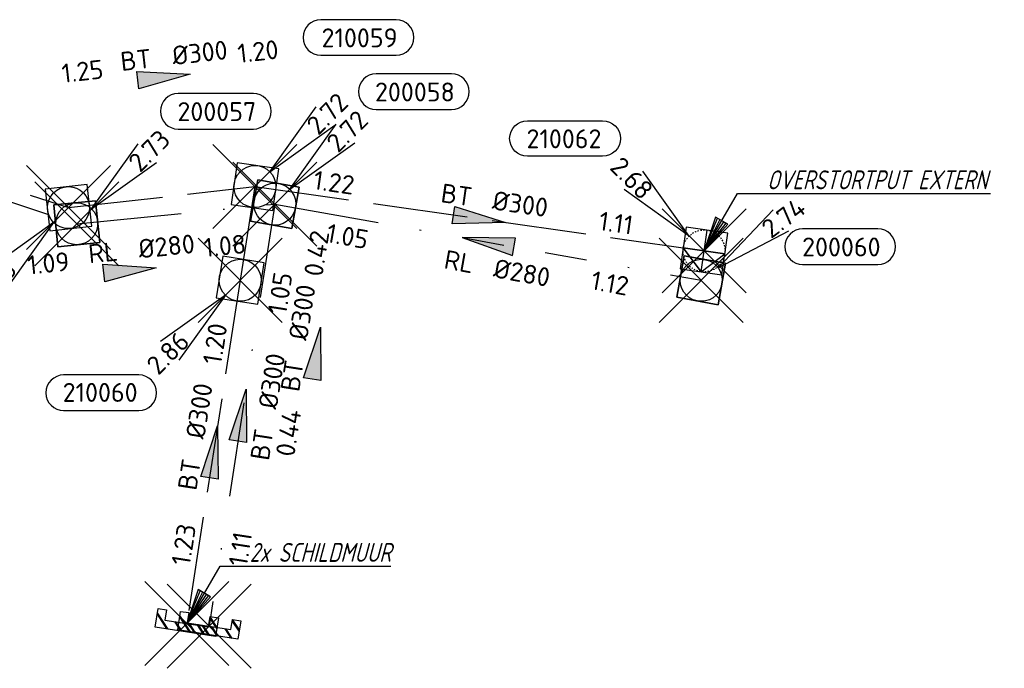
# Model space of a CAD drawing. Header units: metres. Extents: x 153343 to 157271, y 461673 to 467005.
# Tile 107 of 191: x 154218 to 154288, y 465846 to 465892. Entities that reach past the tile are written whole.
import ezdxf
from ezdxf.enums import TextEntityAlignment as Align

# ---------------------------------------------------------------- set-up
doc = ezdxf.new("R2010")
doc.units = ezdxf.units.M
doc.header["$LTSCALE"] = 0.75
doc.header["$PDMODE"] = 3
doc.header["$PDSIZE"] = 3
for name, pattern in [('HIDDENX2', [0.75, 0.5, -0.25]), ('RI-HWA_BETON', [11.4, 9, -2.4]), ('RI-RELINEN', [38, 10, -4, 0, -4, 4, -4, 4, -4, 0, -4]), ('RI-VWA_BETON', [19, 9, -5, 0, -5])]:
    doc.linetypes.add(name, pattern=pattern)
doc.layers.get('0').update_dxf_attribs({"lineweight": 25})
doc.layers.get('defpoints').update_dxf_attribs({"lineweight": 25})
for name, color, linetype in [('B-OI-RI-AANPIJLING', 1, 'Continuous'), ('B-OI-RI-HWA_PUTNUMMER-S @ 0.75', 151, 'Continuous'), ('B-OI-RI-HWA_RIOOLPUT_OVERSTORTPUT-S @ 0.75', 151, 'Continuous'), ('B-OI-RI-HWA_TRANSPORTLEIDING_B+RELINED_280-G', 151, 'RI-RELINEN'), ('B-OI-RI-HWA_TRANSPORTLEIDING_BETON_300-G', 151, 'RI-HWA_BETON'), ('B-OI-RI-VWA_PUTNUMMER-S @ 0.75', 33, 'Continuous'), ('B-OI-RI-VWA_SCHILDMUUR-S @ 0.75', 33, 'Continuous'), ('B-OI-RI-VWA_TRANSPORTLEIDING_B+RELINED_280-G', 33, 'RI-RELINEN'), ('B-OI-RI-VWA_TRANSPORTLEIDING_BETON_300-G', 33, 'RI-VWA_BETON')]:
    doc.layers.add(name, color=color, linetype=linetype)
for name, color, linetype, lineweight in [('B-OI-RI-HWA_RIOOLPUT_INSPECTIEPUT-S', 151, 'Continuous', 25), ('B-OI-RI-HWA_SCHILDMUUR-S @ 0.75', 151, 'Continuous', 25), ('B-OI-RI-HWA_STROOMRICHTING-S @ 0.75', 151, 'Continuous', 25), ('B-OI-RI-VWA_RIOOLPUT_INSPECTIEPUT_BETON-S', 33, 'Continuous', 25), ('B-OI-RI-VWA_STROOMRICHTING-S @ 0.75', 33, 'Continuous', 25), ('N-OI-RI-BIJZONDERDERHEDEN-T18', 134, 'Continuous', 18)]:
    doc.layers.add(name, color=color, linetype=linetype, lineweight=lineweight)
for name, color, linetype, plot in [('inspectieput', 7, 'Continuous', False), ('overstortput extern', 7, 'Continuous', False), ('schildmuur', 7, 'Continuous', False)]:
    doc.layers.add(name, color=color, linetype=linetype, plot=plot)
doc.styles.add('NLCS-ISO', font='isocpeur.ttf')
doc.styles.add('NLCS-ISO-M750-T18_CURSIEF', font='NLCS-ISO.ttf', dxfattribs={"oblique": 15, "height": 1.35})

# ---------------------------------------------------------------- blocks, each defined once
blk = doc.blocks.new('*U2312')
at = {"ltscale": 0.1}
blk.add_hatch(color=256, dxfattribs=at).paths.add_polyline_path([(2.5, 0), (-2.5, -0.833), (-2.5, 0.833)])
at = {"ltscale": 0.1, "flags": 128}
blk.add_lwpolyline([(2.5, 0), (-2.5, -0.833), (-2.5, 0.833)], close=True, dxfattribs=at)
at = {"ltscale": 0.1, "style": 'NLCS-ISO'}
for tag, p in [('MAT', (-1, 0.5)), ('BOBL', (-7.186, 0))]:
    blk.add_attdef(tag, text='', height=1.8, dxfattribs=at).set_placement(p, align=Align.BOTTOM_RIGHT)
for tag, p in [('DIA', (1, 0.5)), ('BOBR', (8.246, 0.002))]:
    blk.add_attdef(tag, text='', height=1.8, dxfattribs=at).set_placement(p, align=Align.BOTTOM_LEFT)
at = {"layer": 'defpoints', "ltscale": 0.1, "style": 'NLCS-ISO', "flags": 1}
blk.add_attdef('JVA', text='', height=1.8, dxfattribs=at).set_placement((0, -1), align=Align.TOP_CENTER)
blk = doc.blocks.new('*U2313')
at = {"ltscale": 0.1}
blk.add_hatch(color=256, dxfattribs=at).paths.add_polyline_path([(2.5, 0), (-2.5, -0.833), (-2.5, 0.833)])
at = {"ltscale": 0.1, "flags": 128}
blk.add_lwpolyline([(2.5, 0), (-2.5, -0.833), (-2.5, 0.833)], close=True, dxfattribs=at)
at = {"ltscale": 0.1, "style": 'NLCS-ISO'}
for tag, p in [('MAT', (-1, 0.5)), ('BOBL', (-12.253, 0))]:
    blk.add_attdef(tag, text='', height=1.8, dxfattribs=at).set_placement(p, align=Align.BOTTOM_RIGHT)
for tag, p in [('DIA', (1, 0.5)), ('BOBR', (11.308, 0))]:
    blk.add_attdef(tag, text='', height=1.8, dxfattribs=at).set_placement(p, align=Align.BOTTOM_LEFT)
at = {"layer": 'defpoints', "ltscale": 0.1, "style": 'NLCS-ISO', "flags": 1}
blk.add_attdef('JVA', text='', height=1.8, dxfattribs=at).set_placement((0, -1), align=Align.TOP_CENTER)
blk = doc.blocks.new('*U66')
at = {"ltscale": 0.1}
blk.add_hatch(color=256, dxfattribs=at).paths.add_polyline_path([(2.5, 0), (-2.5, -0.833), (-2.5, 0.833)])
at = {"ltscale": 0.1, "flags": 128}
blk.add_lwpolyline([(2.5, 0), (-2.5, -0.833), (-2.5, 0.833)], close=True, dxfattribs=at)
at = {"ltscale": 0.1, "style": 'NLCS-ISO'}
for tag, p in [('MAT', (-1, 0.5)), ('BOBL', (-5.662, 0))]:
    blk.add_attdef(tag, text='', height=1.8, dxfattribs=at).set_placement(p, align=Align.BOTTOM_RIGHT)
for tag, p in [('DIA', (1, 0.5)), ('BOBR', (7.216, 0.003))]:
    blk.add_attdef(tag, text='', height=1.8, dxfattribs=at).set_placement(p, align=Align.BOTTOM_LEFT)
at = {"layer": 'defpoints', "ltscale": 0.1, "style": 'NLCS-ISO', "flags": 1}
blk.add_attdef('JVA', text='', height=1.8, dxfattribs=at).set_placement((0, -1), align=Align.TOP_CENTER)
blk = doc.blocks.new('*U103')
at = {"ltscale": 0.1}
blk.add_hatch(color=256, dxfattribs=at).paths.add_polyline_path([(-2.5, 0), (2.5, -0.833), (2.5, 0.833)])
at = {"ltscale": 0.1, "flags": 128}
blk.add_lwpolyline([(-2.5, 0), (2.5, -0.833), (2.5, 0.833)], close=True, dxfattribs=at)
at = {"ltscale": 0.1, "style": 'NLCS-ISO'}
for tag, p in [('BOBL', (-11.277, -3.24)), ('MAT', (-1, -3.74))]:
    blk.add_attdef(tag, text='', height=1.8, dxfattribs=at).set_placement(p, align=Align.BOTTOM_RIGHT)
for tag, p in [('BOBR', (10.331, -3.241)), ('DIA', (1, -3.74))]:
    blk.add_attdef(tag, text='', height=1.8, dxfattribs=at).set_placement(p, align=Align.BOTTOM_LEFT)
at = {"layer": 'defpoints', "ltscale": 0.1, "style": 'NLCS-ISO', "flags": 1}
blk.add_attdef('JVA', text='', height=1.8, dxfattribs=at).set_placement((0, -1), align=Align.TOP_CENTER)
blk = doc.blocks.new('*U104')
at = {"ltscale": 0.1}
blk.add_hatch(color=256, dxfattribs=at).paths.add_polyline_path([(2.5, 0), (-2.5, -0.833), (-2.5, 0.833)])
at = {"ltscale": 0.1, "flags": 128}
blk.add_lwpolyline([(2.5, 0), (-2.5, -0.833), (-2.5, 0.833)], close=True, dxfattribs=at)
at = {"ltscale": 0.1, "style": 'NLCS-ISO'}
for tag, p in [('BOBL', (-10.991, -3.24)), ('MAT', (-1, -3.74))]:
    blk.add_attdef(tag, text='', height=1.8, dxfattribs=at).set_placement(p, align=Align.BOTTOM_RIGHT)
for tag, p in [('BOBR', (10.045, -3.241)), ('DIA', (1, -3.74))]:
    blk.add_attdef(tag, text='', height=1.8, dxfattribs=at).set_placement(p, align=Align.BOTTOM_LEFT)
at = {"layer": 'defpoints', "ltscale": 0.1, "style": 'NLCS-ISO', "flags": 1}
blk.add_attdef('JVA', text='', height=1.8, dxfattribs=at).set_placement((0, -1), align=Align.TOP_CENTER)
blk = doc.blocks.new('SRI-SCHILDMUUR-SO')
for p, q in [((-4, 8.89), (2.26, 14.5)), ((-4, 8.35), (2.86, 14.5)), ((-4, 2.18), (0, 5.76)), ((-4, 1.64), (0, 5.23)), ((-4, -4.54), (0, -0.95)), ((-4, -5.07), (0, -1.49)), ((-4, -11.25), (0, -7.67)), ((-4, -11.79), (0, -8.2)), ((-0.14, -14.5), (4.33, -10.5)), ((0.46, -14.5), (4.93, -10.5))]:
    blk.add_line(p, q)
blk.add_lwpolyline([(4.93, 10.5), (0, 10.5), (0, -10.5), (4.93, -10.5), (4.93, -14.5), (-4, -14.5), (-4, 14.5), (4.93, 14.5)], close=True)
blk = doc.blocks.new('B-SRI-PUT_OVERSTORT-SO')
at = {"ltscale": 0.1}
for p, q in [((0, 2), (-2, 0)), ((0, 2), (0, -2)), ((0, 2), (2, 0)), ((2, 0), (-2, 0))]:
    blk.add_line(p, q, dxfattribs=at)
at = {"lineweight": -3, "flags": 128}
blk.add_lwpolyline([(-2, -2), (2, -2), (2, 2), (-2, 2)], close=True, dxfattribs=at)
at = {"ltscale": 0.1, "flags": 128}
blk.add_lwpolyline([(0, 2), (-2, 0), (2, 0)], close=True, dxfattribs=at)
at = {"linetype": 'HIDDENX2', "lineweight": -3, "ltscale": 0.25}
blk.add_circle((0, 0), 2, dxfattribs=at)
blk = doc.blocks.new('*U255')
for q in [(-5.834, 7.601), (-7.601, 5.834)]:
    blk.add_line((-1.414, 1.414), q)
blk.add_lwpolyline([(-16.81, 12.391), (-9.652, 12.391, -1), (-9.652, 9.007), (-16.81, 9.007, -1)], format="xyb", close=True)
at = {"ltscale": 0.1, "style": 'NLCS-ISO'}
blk.add_attdef('PUTNR', text='', height=1.8, dxfattribs=at).set_placement((-13.333, 10.667), align=Align.MIDDLE_CENTER)
blk.add_attdef('PUTHGT', text='', height=1.8, rotation=315, dxfattribs=at).set_placement((-8.443, 8.482), align=Align.MIDDLE_LEFT)
blk = doc.blocks.new('B-SRI-PUT_HWA-SO')
at = {"lineweight": -3, "flags": 128}
blk.add_lwpolyline([(-2, -2), (2, -2), (2, 2), (-2, 2)], close=True, dxfattribs=at)
at = {"lineweight": -3}
blk.add_circle((0, 0), 2, dxfattribs=at)
blk = doc.blocks.new('*U241')
for q in [(-7.601, -5.834), (-5.834, -7.601)]:
    blk.add_line((-1.414, -1.414), q)
blk.add_lwpolyline([(-16.81, -12.391), (-9.652, -12.391, 1), (-9.652, -9.007), (-16.81, -9.007, 1)], format="xyb", close=True)
at = {"ltscale": 0.1, "style": 'NLCS-ISO'}
blk.add_attdef('PUTHGT', text='', height=1.8, rotation=45, dxfattribs=at).set_placement((-8.443, -8.482), align=Align.MIDDLE_LEFT)
blk.add_attdef('PUTNR', text='', height=1.8, dxfattribs=at).set_placement((-13.333, -8.867), align=Align.MIDDLE_CENTER)
blk = doc.blocks.new('*U394')
for q in [(5.834, 7.601), (7.601, 5.834)]:
    blk.add_line((1.414, 1.414), q)
blk.add_lwpolyline([(13.435, 15.88), (6.277, 15.88, 1), (6.277, 12.495), (13.435, 12.495, 1)], format="xyb", close=True)
at = {"ltscale": 0.1, "style": 'NLCS-ISO'}
blk.add_attdef('PUTNR', text='', height=1.8, dxfattribs=at).set_placement((9.958, 14.155), align=Align.MIDDLE_CENTER)
blk.add_attdef('PUTHGT', text='', height=1.8, rotation=45, dxfattribs=at).set_placement((5.388, 5.428), align=Align.MIDDLE_LEFT)
blk = doc.blocks.new('*U415')
for q in [(6.84, 6.711), (8.343, 4.713)]:
    blk.add_line((1.598, 1.202), q)
blk.add_lwpolyline([(16.81, 4.899), (9.652, 4.899, 1), (9.652, 1.514), (16.81, 1.514, 1)], format="xyb", close=True)
at = {"ltscale": 0.1, "style": 'NLCS-ISO'}
blk.add_attdef('PUTHGT', text='', height=1.8, rotation=36.95832, dxfattribs=at).set_placement((6.094, 4.621), align=Align.MIDDLE_LEFT)
blk.add_attdef('PUTNR', text='', height=1.8, dxfattribs=at).set_placement((13.333, 3.174), align=Align.MIDDLE_CENTER)
blk = doc.blocks.new('*U43')
for q in [(5.834, 7.601), (7.601, 5.834)]:
    blk.add_line((1.414, 1.414), q)
blk.add_lwpolyline([(16.81, 12.391), (9.652, 12.391, 1), (9.652, 9.007), (16.81, 9.007, 1)], format="xyb", close=True)
at = {"ltscale": 0.1, "style": 'NLCS-ISO'}
blk.add_attdef('PUTHGT', text='', height=1.8, rotation=45, dxfattribs=at).set_placement((5.388, 5.428), align=Align.MIDDLE_LEFT)
blk.add_attdef('PUTNR', text='', height=1.8, dxfattribs=at).set_placement((13.333, 10.667), align=Align.MIDDLE_CENTER)
blk = doc.blocks.new('B-SRI-PUT_VWA-SO')
at = {"flags": 128}
blk.add_lwpolyline([(-2, 2), (2, 2), (2, -2), (-2, -2)], close=True, dxfattribs=at)
at = {"lineweight": -3, "flags": 128}
blk.add_lwpolyline([(2, -2), (2, 2), (-2, 2), (-2, -2)], close=True, dxfattribs=at)
at = {"lineweight": -3}
blk.add_circle((0, 0), 2, dxfattribs=at)

msp = doc.modelspace()

# ---------------------------------------------------------------- linework, layer by layer
at = {"layer": 'B-OI-RI-AANPIJLING', "transparency": 33554610, "flags": 128}
for points in [[(154267.03, 465875.69), (154268.734, 465877.589), (154267.854, 465878.105), (154267.03, 465875.69), (154268.001, 465878.019), (154268.147, 465877.933), (154267.03, 465875.69), (154268.441, 465877.761), (154268.587, 465877.675), (154267.03, 465875.69), (154269.424, 465879.774), (154287.469, 465879.774)], [(154230.1, 465849.1), (154231.804, 465850.999), (154230.924, 465851.515), (154230.1, 465849.1), (154231.071, 465851.429), (154231.217, 465851.343), (154230.1, 465849.1), (154231.511, 465851.171), (154231.657, 465851.085), (154230.1, 465849.1), (154232.494, 465853.184), (154244.682, 465853.184)]]:
    msp.add_lwpolyline(points, dxfattribs=at)
at = {"layer": 'B-OI-RI-HWA_TRANSPORTLEIDING_B+RELINED_280-G', "transparency": 33554610}
msp.add_line((154200.3, 465885.75), (154221.66, 465878.78), dxfattribs=at)
at = {"layer": 'B-OI-RI-HWA_TRANSPORTLEIDING_BETON_300-G', "transparency": 33554610}
for p, q in [((154221.66, 465878.78), (154234.97, 465880.28)), ((154234.97, 465880.28), (154233.92, 465873.59)), ((154234.97, 465880.28), (154267.03, 465875.69)), ((154233.92, 465873.59), (154230.1, 465849.1))]:
    msp.add_line(p, q, dxfattribs=at)
at = {"layer": 'B-OI-RI-VWA_TRANSPORTLEIDING_B+RELINED_280-G', "transparency": 33554610}
for p, q in [((154198.77, 465885.38), (154222.25, 465877.63)), ((154222.25, 465877.63), (154236.39, 465879.03)), ((154236.39, 465879.03), (154266.83, 465873.59))]:
    msp.add_line(p, q, dxfattribs=at)
at = {"layer": 'B-OI-RI-VWA_TRANSPORTLEIDING_BETON_300-G', "transparency": 33554610}
msp.add_line((154236.39, 465879.03), (154231.7, 465848.9), dxfattribs=at)
at = {"layer": 'inspectieput', "color": 0, "transparency": 33554610}
for p in [(154234.97, 465880.28), (154221.66, 465878.78), (154236.39, 465879.03), (154222.25, 465877.63), (154233.92, 465873.59), (154266.83, 465873.59)]:
    msp.add_point(p, dxfattribs=at)
at = {"layer": 'inspectieput'}
for p in [(154234.97, 465880.28), (154234.97, 465880.28), (154221.66, 465878.78), (154221.66, 465878.78), (154236.39, 465879.03), (154236.39, 465879.03), (154222.25, 465877.63), (154222.25, 465877.63), (154233.92, 465873.59), (154233.92, 465873.59), (154266.83, 465873.59), (154266.83, 465873.59)]:
    msp.add_point(p, dxfattribs=at)
at = {"layer": 'overstortput extern', "color": 0, "transparency": 33554610}
msp.add_point((154267.03, 465875.69), dxfattribs=at)
at = {"layer": 'schildmuur', "color": 0, "transparency": 33554610}
for p in [(154230.1, 465849.1), (154231.7, 465848.9)]:
    msp.add_point(p, dxfattribs=at)

# ---------------------------------------------------------------- block references
at = {"layer": 'B-OI-RI-HWA_PUTNUMMER-S @ 0.75', "color": 0, "transparency": 33554610, "xscale": 0.75, "yscale": 0.75, "zscale": 0.75}
for name, p, values in [('*U394', (154234.97, 465880.28), {'PUTNR': '210059', 'PUTHGT': '2.72'}), ('*U255', (154267.03, 465875.69), {'PUTNR': '210062', 'PUTHGT': '2.68'})]:
    msp.add_blockref(name, p, dxfattribs=at).add_auto_attribs(values)
at = {"layer": 'B-OI-RI-HWA_PUTNUMMER-S @ 0.75', "color": 0, "transparency": 33554610}
ref = msp.add_blockref('*U241', (154221.66, 465878.78), dxfattribs=dict(at, xscale=0.75, yscale=0.75, zscale=0.75))
ref.add_attrib('PUTNR', '210058', dxfattribs={"layer": '0', "ltscale": 0.1, "height": 1.35, "style": 'NLCS-ISO'}).set_placement((154211.66, 465870.78), align=Align.MIDDLE_CENTER)
ref.add_attrib('PUTHGT', '2.73', dxfattribs={"layer": '0', "ltscale": 0.1, "height": 1.35, "rotation": 45, "style": 'NLCS-ISO'}).set_placement((154215.328, 465872.418), align=Align.MIDDLE_LEFT)
ref = msp.add_blockref('*U241', (154233.92, 465873.59), dxfattribs=dict(at, xscale=0.75, yscale=0.75, zscale=0.75))
ref.add_attrib('PUTNR', '210060', dxfattribs={"layer": '0', "ltscale": 0.1, "height": 1.35, "style": 'NLCS-ISO'}).set_placement((154223.92, 465865.59), align=Align.MIDDLE_CENTER)
ref.add_attrib('PUTHGT', '2.86', dxfattribs={"layer": '0', "ltscale": 0.1, "height": 1.35, "rotation": 45, "style": 'NLCS-ISO'}).set_placement((154227.588, 465867.228), align=Align.MIDDLE_LEFT)
at = {"layer": 'B-OI-RI-HWA_RIOOLPUT_INSPECTIEPUT-S', "transparency": 33554610}
for p, xscale, yscale, zscale, rotation in [((154234.97, 465880.28), 0.7500000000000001, 0.7500000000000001, 0.7500000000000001, 351.8523844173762), ((154234.97, 465880.28), 0.7500000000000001, 0.7500000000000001, 0.7500000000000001, 351.8523844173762), ((154234.97, 465880.28), 0.7500000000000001, 0.7500000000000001, 0.7500000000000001, 351.8523844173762), ((154221.66, 465878.78), 0.75, 0.75, 0.75, 6.429945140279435), ((154221.66, 465878.78), 0.75, 0.75, 0.75, 6.429945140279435), ((154221.66, 465878.78), 0.75, 0.75, 0.75, 6.429945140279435), ((154233.92, 465873.59), 0.75, 0.75, 0.75, 261.1343289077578), ((154233.92, 465873.59), 0.75, 0.75, 0.75, 261.1343289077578), ((154233.92, 465873.59), 0.75, 0.75, 0.75, 261.1343289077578)]:
    msp.add_blockref('B-SRI-PUT_HWA-SO', p, dxfattribs=dict(at, xscale=xscale, yscale=yscale, zscale=zscale, rotation=rotation))
at = {"layer": 'B-OI-RI-HWA_RIOOLPUT_OVERSTORTPUT-S @ 0.75', "color": 0, "transparency": 33554610, "xscale": 0.75, "yscale": 0.75, "zscale": 0.75, "rotation": 171.8523844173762}
msp.add_blockref('B-SRI-PUT_OVERSTORT-SO', (154267.03, 465875.69), dxfattribs=at)
at = {"layer": 'B-OI-RI-HWA_SCHILDMUUR-S @ 0.75', "color": 0, "transparency": 33554610, "xscale": 0.1500000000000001, "yscale": 0.1500000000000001, "zscale": 0.1500000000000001, "rotation": 81.13432890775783}
msp.add_blockref('SRI-SCHILDMUUR-SO', (154230.1, 465849.1), dxfattribs=at)
at = {"layer": 'B-OI-RI-HWA_STROOMRICHTING-S @ 0.75', "color": 0, "transparency": 33554610, "xscale": 0.75, "yscale": 0.75, "zscale": 0.75}
for name, p, rotation, values in [('*U66', (154228.479, 465888.081), 6.429945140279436, {'MAT': 'BT', 'DIA': '%%c300', 'BOBL': '1.25', 'BOBR': '1.20'}), ('*U2313', (154251, 465877.985), 351.8523844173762, {'MAT': 'BT', 'DIA': '%%c300', 'BOBL': '1.22', 'BOBR': '1.11'}), ('*U66', (154239.351, 465868.384), 81.08015621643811, {'MAT': 'BT', 'DIA': '%%c300', 'BOBL': '0.44', 'BOBR': '0.42'}), ('*U2312', (154232.01, 465861.345), 81.13432890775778, {'MAT': 'BT', 'DIA': '%%c300', 'BOBL': '1.23', 'BOBR': '1.20'})]:
    msp.add_blockref(name, p, dxfattribs=dict(at, rotation=rotation)).add_auto_attribs(values)
at = {"layer": 'B-OI-RI-VWA_PUTNUMMER-S @ 0.75', "color": 0, "transparency": 33554610, "xscale": 0.75, "yscale": 0.75, "zscale": 0.75}
for name, p, values in [('*U43', (154236.39, 465879.03), {'PUTNR': '200058', 'PUTHGT': '2.72'}), ('*U43', (154222.25, 465877.63), {'PUTNR': '200057', 'PUTHGT': '2.73'}), ('*U415', (154266.83, 465873.59), {'PUTNR': '200060', 'PUTHGT': '2.74'})]:
    msp.add_blockref(name, p, dxfattribs=at).add_auto_attribs(values)
at = {"layer": 'B-OI-RI-VWA_RIOOLPUT_INSPECTIEPUT_BETON-S', "transparency": 33554610}
for p, xscale, yscale, zscale, rotation in [((154236.39, 465879.03), 0.75, 0.75, 0.75, 349.8675110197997), ((154222.25, 465877.63), 0.75, 0.75, 0.75, 5.654420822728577), ((154266.83, 465873.59), 0.7499999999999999, 0.7499999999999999, 0.7499999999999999, 169.8675110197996)]:
    msp.add_blockref('B-SRI-PUT_VWA-SO', p, dxfattribs=dict(at, xscale=xscale, yscale=yscale, zscale=zscale, rotation=rotation))
at = {"layer": 'B-OI-RI-VWA_SCHILDMUUR-S @ 0.75', "color": 0, "transparency": 33554610, "xscale": 0.1500000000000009, "yscale": 0.1500000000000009, "zscale": 0.1500000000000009, "rotation": 81.15240915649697}
msp.add_blockref('SRI-SCHILDMUUR-SO', (154231.7, 465848.9), dxfattribs=at)
at = {"layer": 'B-OI-RI-VWA_STROOMRICHTING-S @ 0.75', "color": 0, "transparency": 33554610, "xscale": 0.75, "yscale": 0.75, "zscale": 0.75}
for name, p, rotation, values in [('*U103', (154251.61, 465876.31), 349.8675110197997, {'MAT': 'RL', 'DIA': '%%c280', 'BOBL': '1.05', 'BOBR': '1.12'}), ('*U66', (154226.049, 465874.299), 5.654420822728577, {'MAT': 'RL', 'DIA': '%%c280', 'BOBL': '1.09', 'BOBR': '1.08'}), ('*U104', (154234.045, 465863.965), 81.15240915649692, {'MAT': 'BT', 'DIA': '%%c300', 'BOBL': '1.11', 'BOBR': '1.05'})]:
    msp.add_blockref(name, p, dxfattribs=dict(at, rotation=rotation)).add_auto_attribs(values)

# ---------------------------------------------------------------- texts
at = {"layer": 'N-OI-RI-BIJZONDERDERHEDEN-T18', "transparency": 33554610, "style": 'NLCS-ISO-M750-T18_CURSIEF', "oblique": 15, "width": 0.8}
for s, p in [('OVERSTORTPUT EXTERN', (154271.525, 465880.086)), ('2x SCHILDMUUR', (154234.595, 465853.496))]:
    msp.add_text(s, height=1.35, dxfattribs=at).set_placement(p)

doc.saveas('drawing.dxf')
